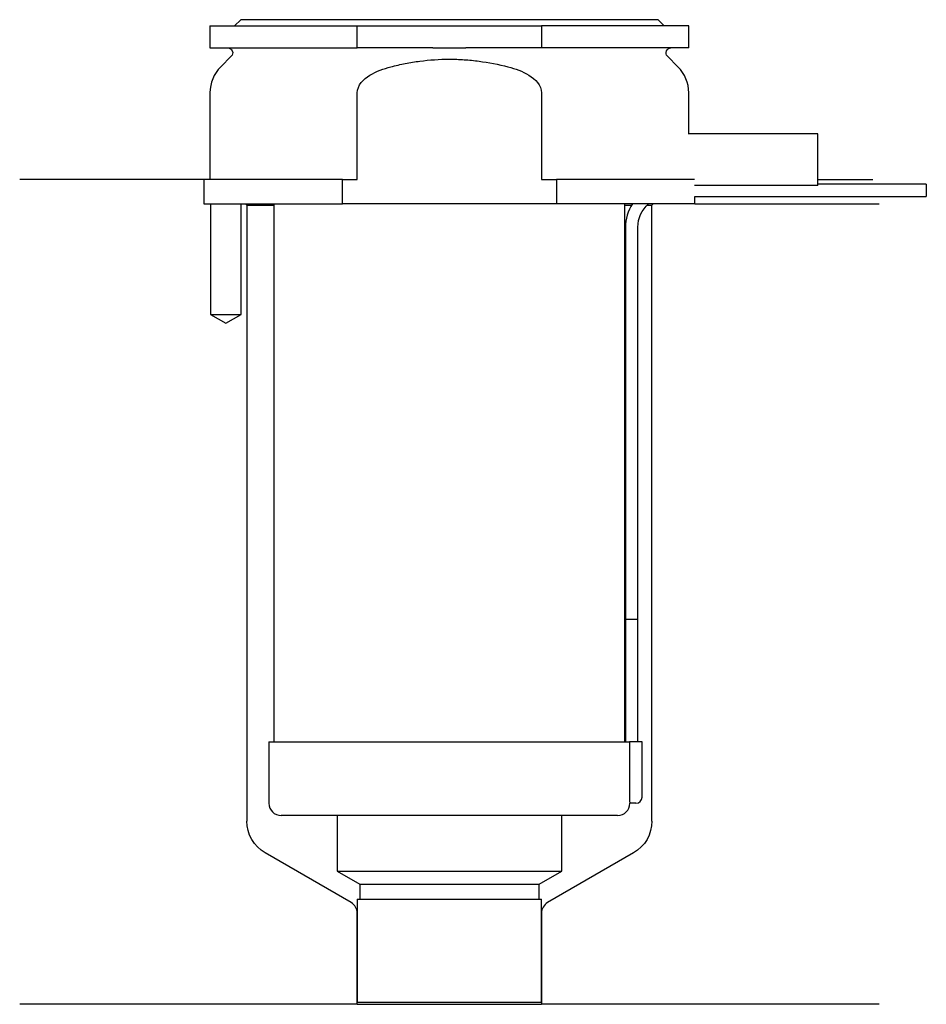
# Model space of a CAD drawing. Header units: inches. Extents: x 22.5 to 96.4, y 204.1 to 284.3.
import ezdxf

# ---------------------------------------------------------------- set-up
doc = ezdxf.new("R2010")
doc.units = ezdxf.units.IN
for name, color, linetype in [('201', 7, 'Continuous'), ('30', 7, 'Continuous'), ('32', 7, 'Continuous')]:
    doc.layers.add(name, color=color, linetype=linetype)

msp = doc.modelspace()

# ---------------------------------------------------------------- linework, layer by layer
at = {"layer": '201', "color": 113}
for p, q in [((37.526, 271.313), (22.526, 271.313)), ((37.526, 271.313), (37.526, 269.313)), ((87.525, 271.313), (92.007, 271.313)), ((38.076, 269.313), (38.076, 260.313)), ((40.576, 260.313), (40.576, 269.313)), ((40.926, 269.313), (41.026, 269.213)), ((41.026, 269.213), (43.226, 269.213)), ((41.026, 269.213), (41.026, 219.067)), ((71.825, 269.213), (72.374, 269.213)), ((73.64, 269.213), (74.026, 269.213)), ((74.026, 269.213), (74.126, 269.313)), ((74.026, 219.067), (74.026, 269.213)), ((77.526, 269.313), (92.526, 269.313)), ((38.076, 260.313), (39.326, 259.591)), ((39.326, 259.591), (40.576, 260.313)), ((49.521, 212.43), (42.526, 216.469)), ((72.526, 216.469), (65.531, 212.43)), ((50.021, 204.141), (50.021, 211.564)), ((65.031, 211.564), (65.031, 204.141)), ((50.021, 204.141), (22.526, 204.141)), ((50.021, 204.141), (65.031, 204.141)), ((92.526, 204.141), (65.031, 204.141))]:
    msp.add_line(p, q, dxfattribs=at)
at = {"layer": '201', "color": 113, "extrusion": (0, 0, -1)}
for centre, start, end in [((-44.026, 219.067), 300, 360), ((-71.026, 219.067), 180, 240)]:
    msp.add_arc(centre, 3, start, end, dxfattribs=at)
at = {"layer": '201', "color": 113}
for centre, start, end in [((49.021, 211.564), 0, 60), ((66.031, 211.564), 120, 180)]:
    msp.add_arc(centre, 1, start, end, dxfattribs=at)
at = {"layer": '30', "color": 113}
for p, q in [((38.026, 283.813), (50.026, 283.813)), ((38.026, 283.813), (38.026, 282.013)), ((40.526, 284.313), (40.026, 283.813)), ((74.526, 284.313), (40.526, 284.313)), ((50.026, 283.813), (65.026, 283.813)), ((50.026, 282.013), (50.026, 283.813)), ((65.026, 283.813), (65.026, 282.013)), ((77.026, 283.813), (65.026, 283.813)), ((75.026, 283.813), (74.526, 284.313)), ((77.026, 282.013), (77.026, 283.813)), ((38.026, 282.013), (50.026, 282.013)), ((56.183, 282.013), (50.026, 282.013)), ((65.026, 282.013), (58.868, 282.013)), ((77.026, 282.013), (65.026, 282.013)), ((39.758, 281.33), (38.904, 280.476)), ((76.147, 280.476), (75.293, 281.33)), ((38.026, 278.355), (38.026, 271.313)), ((50.026, 271.313), (50.026, 278.355)), ((65.026, 278.355), (65.026, 271.313)), ((77.026, 275.013), (77.026, 278.355)), ((48.808, 271.313), (37.526, 271.313)), ((37.526, 271.313), (37.526, 269.313)), ((48.808, 271.313), (50.026, 271.313)), ((48.808, 269.313), (48.808, 271.313)), ((65.026, 271.313), (66.243, 271.313)), ((66.243, 271.313), (66.243, 269.313)), ((77.486, 271.313), (66.243, 271.313)), ((96.376, 270.913), (87.525, 270.913)), ((96.376, 270.913), (96.376, 269.913)), ((77.526, 269.313), (77.526, 269.913)), ((77.526, 269.913), (96.376, 269.913)), ((37.526, 269.313), (48.808, 269.313)), ((38.076, 269.313), (38.076, 260.313)), ((40.576, 260.313), (40.576, 269.313)), ((43.226, 269.313), (43.226, 225.513)), ((66.243, 269.313), (48.808, 269.313)), ((77.526, 269.313), (66.243, 269.313)), ((71.826, 225.513), (71.826, 269.313)), ((71.876, 267.413), (71.876, 235.513)), ((72.876, 235.513), (72.876, 267.413)), ((38.076, 260.313), (40.576, 260.313)), ((71.876, 235.513), (72.876, 235.513)), ((71.876, 235.513), (71.876, 225.513)), ((71.876, 235.513), (72.876, 235.513)), ((72.876, 225.513), (72.876, 235.513)), ((42.826, 225.513), (72.202, 225.513)), ((42.826, 225.513), (42.826, 220.513)), ((72.202, 225.513), (72.202, 221.013)), ((73.226, 225.513), (72.202, 225.513)), ((73.226, 221.013), (73.226, 225.513)), ((72.726, 220.513), (72.222, 220.513)), ((71.226, 219.513), (43.826, 219.513)), ((48.376, 219.513), (48.376, 214.978)), ((66.676, 214.978), (66.676, 219.513)), ((48.376, 214.978), (50.221, 213.913)), ((48.376, 214.978), (66.676, 214.978)), ((64.831, 213.913), (66.676, 214.978)), ((50.221, 213.913), (64.831, 213.913)), ((50.221, 213.913), (50.221, 212.713)), ((64.831, 212.713), (64.831, 213.913)), ((50.021, 212.713), (65.031, 212.713)), ((50.021, 212.713), (50.021, 204.313)), ((65.031, 204.313), (65.031, 212.713)), ((50.021, 204.313), (65.031, 204.313))]:
    msp.add_line(p, q, dxfattribs=at)
at = {"layer": '30', "color": 113, "extrusion": (0, 0, -1)}
for centre, radius, start, end in [((-39.476, 281.613), 0.4, 90, 225), ((-75.576, 281.613), 0.4, -45, 90), ((-75.376, 267.413), 2.5, 0, 49.46345)]:
    msp.add_arc(centre, radius, start, end, dxfattribs=at)
at = {"layer": '30', "color": 113}
for centre, radius, start, end in [((41.026, 278.355), 3, 135, 180), ((74.026, 278.355), 3, 0, 45), ((75.376, 267.413), 3.5, 147.12047, 180), ((43.826, 220.513), 1, 180, 270), ((71.226, 220.513), 1, -90, 0), ((72.726, 221.013), 0.5, -90, 0)]:
    msp.add_arc(centre, radius, start, end, dxfattribs=at)
for points, knots in [([(56.183, 282.013), (56.63, 282.013), (57.076, 282.01), (57.635, 282.01), (57.747, 282.01), (57.971, 282.01), (58.083, 282.011), (58.42, 282.012), (58.644, 282.013), (58.868, 282.013)], [0, 0, 0, 0, 0.5, 0.5, 0.625, 0.625, 0.75, 0.75, 1, 1, 1, 1]), ([(52.755, 280.476), (52.951, 280.526), (53.148, 280.574), (53.542, 280.663), (53.739, 280.704), (54.332, 280.82), (54.728, 280.885), (55.921, 281.043), (56.721, 281.097), (57.728, 281.097), (57.929, 281.094), (58.333, 281.08), (58.536, 281.07), (59.141, 281.029), (59.542, 280.989), (60.735, 280.83), (61.52, 280.675), (62.296, 280.476)], [0, 0, 0, 0, 0.0625, 0.0625, 0.125, 0.125, 0.25, 0.25, 0.5, 0.5, 0.5625, 0.5625, 0.625, 0.625, 0.75, 0.75, 1, 1, 1, 1]), ([(50.026, 278.355), (50.026, 278.972), (50.527, 279.477), (51.577, 280.123), (52.16, 280.324), (52.755, 280.476)], [0, 0, 0, 0, 0.5, 0.5, 1, 1, 1, 1]), ([(62.296, 280.476), (62.892, 280.323), (63.476, 280.122), (64.526, 279.476), (65.026, 278.97), (65.026, 278.355)], [0, 0, 0, 0, 0.5, 0.5, 1, 1, 1, 1]), ([(72.202, 221.013), (72.202, 220.958), (72.202, 220.902), (72.204, 220.797), (72.206, 220.747), (72.209, 220.661), (72.211, 220.623), (72.215, 220.563), (72.217, 220.541), (72.219, 220.528), (72.22, 220.518), (72.221, 220.513)], [0, 0, 0, 0, 0.20806, 0.20806, 0.416347, 0.416347, 0.62495, 0.62495, 0.835236, 0.835236, 1, 1, 1, 1])]:
    msp.add_open_spline(points, degree=3, knots=knots, dxfattribs=at)
at = {"layer": '32', "color": 113}
for p, q in [((87.526, 275.013), (76.985, 275.013)), ((87.526, 270.813), (87.526, 275.013)), ((87.526, 270.813), (77.486, 270.813))]:
    msp.add_line(p, q, dxfattribs=at)

doc.saveas('drawing.dxf')
